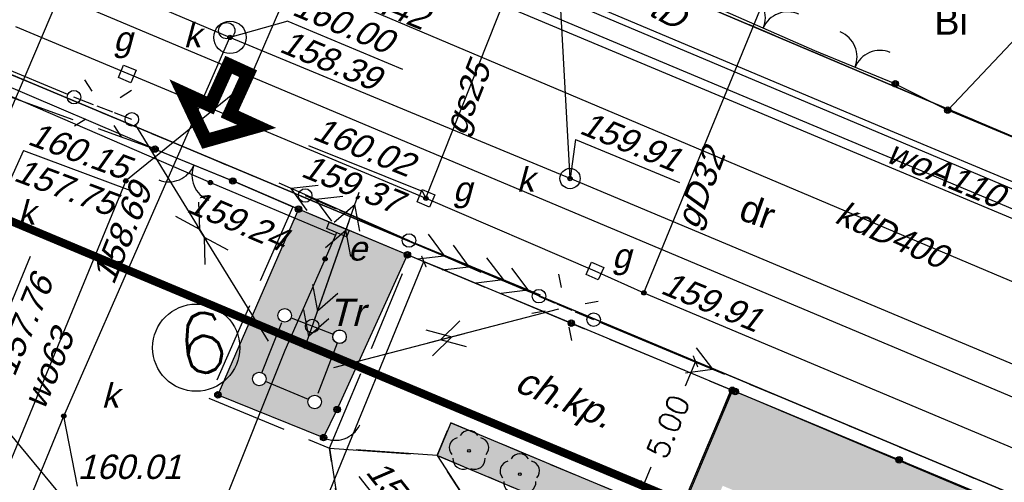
# Model space of a CAD drawing. Header units: inches. Extents: x -32878 to 1350, y -30866 to -1619.
# Tile 21 of 31: x -22961 to -19317, y -11612 to -9902. Entities that reach past the tile are written whole.
import ezdxf

# ---------------------------------------------------------------- set-up
doc = ezdxf.new("R2010")
doc.units = ezdxf.units.IN
doc.header["$MEASUREMENT"] = 0
for name, pattern in [('4001', [0]), ('4002', [2, 1, -1]), ('4003', [3, 2, -1]), ('4004', [4, 3, -1]), ('HIDDEN2', [4.7625, 3.175, -1.5875])]:
    doc.linetypes.add(name, pattern=pattern)
doc.layers.add('area', color=6, linetype='Continuous', plot=False)
for name, color, linetype in [('dim', 40, 'Continuous'), ('DROGI', 135, 'Continuous'), ('DZIALKI', 7, 'Continuous'), ('LINIE_NAPOWIETRZNE', 184, 'Continuous'), ('OGRODZENIA', 9, 'Continuous'), ('ROSLINNOSC', 104, 'Continuous'), ('TEXT', 2, 'Continuous'), ('URZADZENIA_TECHNICZNE', 7, 'Continuous'), ('UZ_ENERGIA', 10, 'Continuous'), ('UZ_GAZ', 54, 'Continuous'), ('UZ_KANALIZACJA', 14, 'Continuous'), ('UZ_TELEKOMUNIKACJA', 30, 'Continuous'), ('UZ_WODA', 140, 'Continuous'), ('UZYTKI', 7, 'Continuous'), ('ZIELEN', 84, 'Continuous')]:
    doc.layers.add(name, color=color, linetype=linetype)
doc.layers.add('sc', color=4, linetype='Continuous', lineweight=30)
doc.styles.add('ROMANS', font='romans')
doc.styles.get("Standard").update_dxf_attribs({"font": 'arial.ttf'})
doc.dimstyles.new('SS', dxfattribs={"dimscale": 0.8, "dimtxt": 100, "dimasz": 40, "dimexe": 30, "dimexo": 200, "dimgap": 50, "dimtad": 1, "dimlfac": 0.01, "dimrnd": 0.01, "dimzin": 4, "dimdsep": 46, "dimtxsty": 'ROMANS', "dimblk": 'ARCHTICK', "dimcen": 50, "dimclrd": 256, "dimclre": 256, "dimclrt": 3, "dimadec": 0, "dimazin": 0, "dimtfac": 1.2, "dimtmove": 2, "dimatfit": 3, "dimldrblk": 'ARCHTICK', "dimfxl": 1, "dimtolj": 1, "dimarcsym": 0})

# ---------------------------------------------------------------- blocks, each defined once
blk = doc.blocks.new('_ArchTick')
at = {"color": 0, "linetype": 'ByBlock', "const_width": 0.15}
blk.add_lwpolyline([(-0.5, -0.5), (0.5, 0.5)], dxfattribs=at)
blk = doc.blocks.new('*D58')
at = {"layer": 'Defpoints', "color": 0, "transparency": 16777216}
for p in [(-20400.4, -11189.7), (-20652.9, -11626), (-20593.4, -11650.9)]:
    blk.add_point(p, dxfattribs=at)
at = {"layer": 'dim', "lineweight": -2, "transparency": 16777216}
for p, q in [((-20547.9, -11127.9), (-20482, -11155.5)), ((-20459.8, -11164.8), (-20498.3, -11256.6)), ((-20652.9, -11626), (-20623.3, -11555.3)), ((-20741, -11589.1), (-20675, -11616.7))]:
    blk.add_line(p, q, dxfattribs=at)
at = {"layer": 'dim', "lineweight": -2, "transparency": 16777216, "xscale": 32, "yscale": 32, "zscale": 32}
for p, rotation in [((-20459.8, -11164.8), 67.28288917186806), ((-20652.9, -11626), 247.2828891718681)]:
    blk.add_blockref('_ArchTick', p, dxfattribs=dict(at, rotation=rotation))
at = {"layer": 'dim', "color": 3, "transparency": 16777216, "insert": (-20560.8, -11406), "char_height": 80, "attachment_point": 5, "rotation": 67.2829, "style": 'ROMANS'}
blk.add_mtext('\\A1;5.00', dxfattribs=at)
blk = doc.blocks.new('*D69')
at = {"layer": 'Defpoints', "color": 0, "transparency": 16777216}
for p in [(-21526.1, -10770.9), (-21465, -10796), (-22299.4, -13078.6)]:
    blk.add_point(p, dxfattribs=at)
at = {"layer": 'dim', "lineweight": -2, "transparency": 16777216}
for p, q in [((-22387.5, -13042.5), (-21465, -10796)), ((-21378.1, -10831.7), (-21442.8, -10805.1)), ((-22447.4, -13017.9), (-22409.7, -13033.3))]:
    blk.add_line(p, q, dxfattribs=at)
at = {"layer": 'dim', "lineweight": -2, "transparency": 16777216, "xscale": 32, "yscale": 32, "zscale": 32}
for p, rotation in [((-21465, -10796), 67.67408806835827), ((-22387.5, -13042.5), 247.6740880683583)]:
    blk.add_blockref('_ArchTick', p, dxfattribs=dict(at, rotation=rotation))
at = {"layer": 'dim', "color": 3, "transparency": 16777216, "insert": (-22168.7, -12215.4), "char_height": 80, "attachment_point": 5, "rotation": 67.6741, "style": 'ROMANS'}
blk.add_mtext('\\A1;24.28', dxfattribs=at)
blk = doc.blocks.new('1700')
at = {"layer": 'URZADZENIA_TECHNICZNE', "color": 7, "linetype": 'Continuous'}
blk.add_circle((0, 0), 0.5, dxfattribs=at)
blk = doc.blocks.new('1281')
at = {"layer": 'OGRODZENIA', "color": 184, "linetype": 'Continuous'}
for radius in [0.24, 0.16, 0.08]:
    blk.add_circle((0, 0), radius, dxfattribs=at)
blk = doc.blocks.new('2283')
at = {"layer": 'OGRODZENIA', "color": 184, "linetype": 'Continuous'}
blk.add_line((0, 0), (0, 1), dxfattribs=at)
blk = doc.blocks.new('1283')
at = {"layer": 'OGRODZENIA', "color": 184, "linetype": 'Continuous'}
for centre, start, end in [((0, 2), 270, 0), ((0, -2), 0, 90)]:
    blk.add_arc(centre, 2, start, end, dxfattribs=at)
blk = doc.blocks.new('2284')
at = {"layer": 'OGRODZENIA', "color": 184, "linetype": 'Continuous'}
blk.add_line((0, 0), (0, 1), dxfattribs=at)
blk = doc.blocks.new('1284')
at = {"layer": 'OGRODZENIA', "color": 184, "linetype": 'Continuous'}
blk.add_arc((0, 2), 2, 270, 0, dxfattribs=at)
blk = doc.blocks.new('1422')
at = {"layer": 'ROSLINNOSC', "color": 104, "linetype": 'Continuous'}
blk.add_circle((0, 0), 0.1, dxfattribs=at)
for centre, start, end in [((0, 0.75), 30.19, 149.77), ((-0.71, 0.23), 102.5, 221.75), ((0.71, 0.23), 318.3, 77.49), ((-0.44, -0.61), 174.33, 293.45), ((0.44, -0.61), 246.24, 5.74)]:
    blk.add_arc(centre, 0.75, start, end, dxfattribs=at)
blk = doc.blocks.new('1746')
at = {"layer": 'UZ_GAZ', "color": 54, "linetype": 'Continuous'}
for radius in [0.16, 0.08]:
    blk.add_circle((0, 0), radius, dxfattribs=at)
blk = doc.blocks.new('1723')
at = {"layer": 'UZ_KANALIZACJA', "color": 14, "linetype": 'Continuous'}
for radius in [0.16, 0.08]:
    blk.add_circle((0, 0), radius, dxfattribs=at)
blk = doc.blocks.new('1716')
at = {"layer": 'UZ_WODA', "color": 5, "linetype": 'Continuous'}
for radius in [0.16, 0.08]:
    blk.add_circle((0, 0), radius, dxfattribs=at)
blk = doc.blocks.new('1766')
at = {"layer": 'UZ_ENERGIA', "color": 1, "linetype": 'Continuous'}
for radius in [0.16, 0.08]:
    blk.add_circle((0, 0), radius, dxfattribs=at)
blk = doc.blocks.new('1363')
at = {"layer": 'LINIE_NAPOWIETRZNE', "color": 184, "linetype": 'Continuous'}
for p, q in [((0, 1.5), (0, 2.5)), ((-1.5, 0), (-2.5, 0)), ((1.5, 0), (2.5, 0)), ((0, -1.5), (0, -2.5))]:
    blk.add_line(p, q, dxfattribs=at)
blk = doc.blocks.new('2361')
at = {"layer": 'LINIE_NAPOWIETRZNE', "color": 184, "linetype": 'Continuous'}
for p, q in [((0, 0.66), (0, 1)), ((0, 0.33), (0, 0.6)), ((0, 0), (0, 0.3))]:
    blk.add_line(p, q, dxfattribs=at)
blk = doc.blocks.new('1361')
at = {"layer": 'LINIE_NAPOWIETRZNE', "color": 184, "linetype": 'Continuous'}
blk.add_circle((0, 0), 0.5, dxfattribs=at)
blk = doc.blocks.new('1047')
at = {"layer": 'LINIE_NAPOWIETRZNE', "color": 1, "linetype": 'Continuous'}
blk.add_line((0, 0.5), (0, 10.5), dxfattribs=at)
blk = doc.blocks.new('1045')
at = {"layer": 'LINIE_NAPOWIETRZNE', "color": 1, "linetype": 'Continuous'}
for p, q in [((-1, 7.8), (0, 9.53)), ((1, 7.8), (0, 9.53)), ((-1, 5.8), (0, 7.53)), ((1, 5.8), (0, 7.53))]:
    blk.add_line(p, q, dxfattribs=at)
blk = doc.blocks.new('1046')
at = {"layer": 'LINIE_NAPOWIETRZNE', "color": 1, "linetype": 'Continuous'}
for p in [(-1, 7.8), (1, 7.8)]:
    blk.add_line(p, (0, 9.53), dxfattribs=at)
blk = doc.blocks.new('1726')
at = {"layer": 'UZ_KANALIZACJA', "color": 14, "linetype": 'Continuous'}
for radius in [0.16, 0.08]:
    blk.add_circle((0, 0), radius, dxfattribs=at)
blk = doc.blocks.new('nxsd')
at = {"layer": 'DROGI', "color": 8, "linetype": '4001'}
for p, q in [((-8.874, 121.768), (100.092, 76.131)), ((69.328, 82.365), (-7.891, 114.842))]:
    blk.add_line(p, q, dxfattribs=at)
at = {"layer": 'DROGI', "color": 8, "linetype": '4004'}
for p, q in [((19.83, 90.67), (22.809, 97.779)), ((22.809, 97.779), (34.698, 92.826)), ((34.698, 92.826), (32.7, 88.11)), ((24.32, 91.61), (23.81, 90.4)), ((32.7, 88.11), (24.32, 91.61)), ((23.81, 90.4), (19.83, 90.67)), ((25.841, 87.295), (23.81, 90.4)), ((23.81, 90.4), (32.17, 86.88))]:
    blk.add_line(p, q, dxfattribs=at)
for points in [[(19.83, 90.67, 0), (23.81, 90.4, 0), (25.841, 87.295, 0), (22.125, 85.616, 0), (20.949, 82.783, 0), (20.764, 82.337, 0), (19.568, 79.51, 0), (19.734, 79.44, 0), (21.142, 78.844, 0), (17.48, 70.19, 0), (16.655, 67.88, 0)], [(14.855, 67.832, 0), (17.103, 73.377, 0), (15.805, 74.656, 0), (11.82, 76.09, 0), (11.014, 78.026, 0), (11.259, 78.694, 0), (-0.823, 83.099, 0), (7.503, 103.844, 0), (13.37, 101.73, 0), (16.25, 100.55, 0), (18.47, 99.6, 0), (15.36, 92.52, 0), (19.83, 90.67, 0), (20.508, 86.228, 0), (18.851, 88.726, 0), (14.423, 77.706, 0), (16.584, 76.922, 0), (20.508, 86.228, 0), (19.83, 90.67, 0)]]:
    blk.add_polyline3d(points, dxfattribs=at)
at = {"layer": 'DZIALKI', "color": 7, "linetype": '4001'}
for p, q in [((28.93, 109.05), (73.12, 90.32)), ((73.12, 90.32), (28.93, 109.05)), ((5.86, 105.4), (89.89, 70.22)), ((89.89, 70.22), (5.86, 105.4))]:
    blk.add_line(p, q, dxfattribs=at)
at = {"layer": 'LINIE_NAPOWIETRZNE', "color": 184, "linetype": '4003'}
for p, q in [((18.403, 95.489), (19.967, 94.881)), ((17.323, 93.462), (18.077, 95.348)), ((20.111, 94.556), (19.369, 92.614)), ((19.049, 92.476), (17.461, 93.134))]:
    blk.add_line(p, q, dxfattribs=at)
at = {"layer": 'OGRODZENIA', "color": 184, "linetype": '4001'}
for p, q in [((42.708, 103.172), (45.27, 105.87)), ((13.37, 101.73), (5.644, 105.018)), ((40.769, 104.147), (42.708, 103.172)), ((18.68, 99.51), (16.25, 100.55)), ((18.68, 99.51), (15.7, 92.64)), ((22.71, 97.82), (18.68, 99.51)), ((20.11, 92.1), (22.71, 97.82)), ((46.982, 87.71), (22.71, 97.82)), ((15.7, 92.64), (19.61, 91.06)), ((34.738, 92.81), (32.06, 86.46))]:
    blk.add_line(p, q, dxfattribs=at)
at = {"layer": 'ROSLINNOSC', "color": 104, "linetype": '4002'}
for points in [[(34.698, 92.826, 0), (46.982, 87.71, 0)], [(51.2, 78.93, 0), (32.17, 86.88, 0), (32.7, 88.11, 0), (34.698, 92.826, 0)], [(32.7, 88.11, 0), (32.17, 86.88, 0), (23.81, 90.4, 0), (24.32, 91.61, 0), (32.7, 88.11, 0)]]:
    blk.add_polyline3d(points, dxfattribs=at)
at = {"layer": 'UZ_ENERGIA', "color": 1, "linetype": '4001'}
for p, q in [((7.568, 103.881), (15.422, 100.49)), ((15.422, 100.49), (20.051, 98.549)), ((20.051, 98.549), (19.666, 97.667)), ((20.092, 98.644), (20.051, 98.549)), ((19.666, 97.667), (18.18, 94.28)), ((18.18, 94.28), (15.34, 87.22))]:
    blk.add_line(p, q, dxfattribs=at)
blk.add_polyline3d([(20.554, 98.722, 0), (20.457, 98.491, 0), (19.723, 98.799, 0), (19.82, 99.03, 0), (20.554, 98.722, 0)], dxfattribs=at)
at = {"layer": 'UZ_GAZ', "color": 54, "linetype": '4001'}
for p, q in [((23.395, 99.91), (27.391, 109.999)), ((31.467, 96.415), (36.719, 109.204)), ((8.207, 106.265), (23.395, 99.91)), ((23.395, 99.91), (29.651, 97.222)), ((29.651, 97.222), (31.467, 96.415)), ((31.467, 96.415), (46.673, 90.029))]:
    blk.add_line(p, q, dxfattribs=at)
at = {"layer": 'UZ_GAZ', "color": 54, "linetype": 'Continuous'}
for p, q in [((19.055, 101.867, 160.021), (23.253, 100.173, 160.021)), ((23.253, 100.173), (23.395, 99.91))]:
    blk.add_line(p, q, dxfattribs=at)
for points, elevation in [([(12.014, 104.373), (12.203, 104.836), (12.666, 104.647), (12.477, 104.184), (12.014, 104.373)], 160.086), ([(23.529, 99.583), (23.068, 99.776), (23.261, 100.237), (23.722, 100.044), (23.529, 99.583)], 159.471), ([(29.981, 97.348), (29.777, 96.892), (29.321, 97.096), (29.525, 97.552), (29.981, 97.348)], 160.581)]:
    blk.add_lwpolyline(points, dxfattribs=dict(at, elevation=elevation))
at = {"layer": 'UZ_KANALIZACJA', "color": 14, "linetype": '4001'}
for p, q in [((28.73, 100.64, 159.911), (27.43, 124.84, 160.221)), ((16.144, 105.86), (-8.56, 116.272)), ((58.63, 91.11), (11.387, 111.076)), ((11.153, 110.525), (7.705, 102.421)), ((9.994, 91.859), (16.144, 105.86)), ((28.73, 100.64), (16.144, 105.86)), ((66.354, 84.869, 159.544), (28.73, 100.64, 159.911)), ((5.91, 93.71), (16.777, 80.602)), ((-8.66, 46.4), (9.994, 91.859))]:
    blk.add_line(p, q, dxfattribs=at)
at = {"layer": 'UZ_KANALIZACJA', "color": 14, "linetype": 'Continuous'}
for p, q in [((18.291, 106.463), (16.144, 105.86)), ((18.291, 106.463), (22.53, 104.691)), ((28.93, 102.079), (28.73, 100.64)), ((28.93, 102.079, 159.911), (32.781, 100.491, 159.911)), ((8.505, 101.675), (8, 100.55)), ((8.505, 101.675, 160.151), (12.438, 100.206, 160.151)), ((7.034, 93.598, 160.081), (8.765, 97.776, 160.081)), ((10.504, 89.263), (9.994, 91.859)), ((20.914, 89.626, 159.981), (23.698, 86.114, 159.981))]:
    blk.add_line(p, q, dxfattribs=at)
for centre, radius in [((16.144, 105.86), 0.6), ((16.024, 106.109), 0.3), ((28.73, 100.64, 160.086), 0.375)]:
    blk.add_circle(centre, radius, dxfattribs=at)
at = {"layer": 'UZ_TELEKOMUNIKACJA', "color": 30, "linetype": '4001'}
for p, q in [((40.737, 102.341), (28.43, 107.526)), ((59.885, 94.322), (40.737, 102.341))]:
    blk.add_line(p, q, dxfattribs=at)
at = {"layer": 'UZ_WODA', "color": 5, "linetype": '4001'}
for p, q in [((30.448, 106.42), (20.078, 110.855)), ((19.45, 110.27), (54.491, 95.593)), ((19.26, 109.85), (16.829, 104.225)), ((52.334, 97.2), (30.448, 106.42)), ((16.829, 104.225), (12.288, 100.552)), ((12.288, 100.552, 158.691), (-7.009, 53.791, 158.381))]:
    blk.add_line(p, q, dxfattribs=at)
at = {"layer": 'UZYTKI', "color": 184, "linetype": '4002'}
for points in [[(39.91, 137.85, 0), (40.14, 137.76, 0), (50.55, 133.41, 0), (62, 128.55, 0), (73.08, 123.86, 0), (84.9, 118.34, 0), (73.12, 90.32, 0), (28.93, 109.05, 0), (38.58, 134.32, 0), (39.91, 137.85, 0)], [(25.74, -4.99, 0), (-2.78, 7.06, 0), (-14.5, -19.88, 0), (-40.63, -9.08, 0), (-29.69, 18.22, 0), (-19.37, 43.95, 0), (-13.97, 57.11, 0), (-4.62, 79.88, 0), (5.86, 105.4, 0), (89.89, 70.22, 0), (63.61, 8.76, 0), (52.9, -16.27, 0), (25.74, -4.99, 0)]]:
    blk.add_polyline3d(points, dxfattribs=at)
at = {"layer": 'LINIE_NAPOWIETRZNE', "color": 1}
for name, p, xscale, yscale, zscale, rotation in [('1047', (10.37, 103.65, 159.979), 0.5, 0.5, 0.5, 67.29407900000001), ('1047', (12.51, 102.83, 159.979), 0.5, 0.5, 0.5, 211.656068), ('1045', (22.771, 98.351), 0.5, 0.5, 0.5, 66.248714), ('1047', (22.771, 98.351), 0.5, 0.5, 0.5, 66.248714), ('1047', (19.186, 95.185, 159.979), 0.5, 0.5, 0.5, 340.662142), ('1046', (12.51, 102.83, 159.979), 0.5, 0.5, 0.5, 211.656068), ('1045', (19.186, 95.185, 159.979), 0.5, 0.5, 0.5, 340.662142), ('1047', (20.628, 99.294), 0.5, 0.5, 0.5, 246.248714), ('1047', (17.702, 94.409, 159.979), 0.5, 0.5, 0.5, 31.65606799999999), ('1047', (20.628, 99.294, 159.979), 0.5, 0.5, 0.5, 160.662142), ('1046', (17.702, 94.409, 159.979), 0.5, 0.5, 0.5, 31.65606799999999), ('1045', (20.628, 99.294), 0.5, 0.5, 0.5, 246.248714), ('1047', (22.771, 98.351), 0.5, 0.5, 0.5, 247.499232), ('1045', (22.771, 98.351), 0.5, 0.5, 0.5, 247.499232), ('1045', (20.628, 99.294, 159.979), 0.5, 0.5, 0.5, 160.662142), ('1047', (28.548, 95.879, 159.979), 0.5, 0.5, 0.5, 104.598098), ('1046', (19.74, 93.585, 159.979), 0.5, 0.5, 0.5, 284.598098), ('1046', (28.548, 95.879, 159.979), 0.5, 0.5, 0.5, 104.598098), ('1047', (29.602, 95.423, 159.979), 0.4999999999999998, 0.4999999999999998, 0.4999999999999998, 247.370476), ('1047', (19.74, 93.585, 159.979), 0.5, 0.5, 0.5, 284.598098), ('1046', (29.602, 95.423, 159.979), 0.4999999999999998, 0.4999999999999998, 0.4999999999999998, 247.370476)]:
    blk.add_blockref(name, p, dxfattribs=dict(at, xscale=xscale, yscale=yscale, zscale=zscale, rotation=rotation))
at = {"layer": 'LINIE_NAPOWIETRZNE', "color": 184}
for p, xscale, yscale, zscale, rotation in [((11.444, 103.239, 165.859), 0.5, 0.5, 0.5, 212.258958), ((28.548, 95.879), 0.4999999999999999, 0.4999999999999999, 0.4999999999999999, 190.687709)]:
    blk.add_blockref('1363', p, dxfattribs=dict(at, xscale=xscale, yscale=yscale, zscale=zscale, rotation=rotation))
at = {"layer": 'LINIE_NAPOWIETRZNE', "color": 184, "xscale": 0.5, "yscale": 0.5, "zscale": 0.5}
for p in [(10.37, 103.65), (12.51, 102.83), (18.926, 100.015, 159.979), (22.771, 98.351, 159.979), (27.579, 96.289, 160.016), (18.17, 95.58), (18.17, 95.58), (29.602, 95.423, 160.016), (20.2, 94.79), (20.2, 94.79), (17.23, 93.23), (17.23, 93.23), (19.28, 92.38), (19.28, 92.38)]:
    blk.add_blockref('1361', p, dxfattribs=at)
at = {"layer": 'LINIE_NAPOWIETRZNE', "color": 184, "xscale": 0.5}
for p, yscale, rotation in [((12.51, 102.83), 2.291724, 69.03428799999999), ((18.926, 100.015, 159.979), 4.189621, 246.598495), ((27.579, 96.289, 160.016), 2.200565, 246.8253409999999)]:
    blk.add_blockref('2361', p, dxfattribs=dict(at, yscale=yscale, rotation=rotation))
at = {"layer": 'OGRODZENIA', "color": 184}
for name, p, xscale, yscale, zscale, rotation in [('1283', (35.876, 106.206), 0.4999999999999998, 0.4999999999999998, 0.4999999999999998, 66.29827400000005), ('1283', (39.278, 104.757), 0.5, 0.5, 0.5, 67.739759), ('1283', (14.81, 101.14), 0.5, 0.5, 0.5, 247.719997), ('1284', (19.61, 91.06), 0.5, 0.5, 0.5, 334.323184)]:
    blk.add_blockref(name, p, dxfattribs=dict(at, xscale=xscale, yscale=yscale, zscale=zscale, rotation=rotation))
for name, p, xscale, yscale, rotation in [('2283', (37.786, 105.368), 0.4999999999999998, 4.171898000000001, 66.29827400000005), ('2283', (40.769, 104.147), 0.5, 3.223217, 67.739759), ('2283', (49.047, 100.507), 0.5, 6.87642, 67.19746700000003), ('2283', (13.37, 101.73), 0.5, 3.112362, 247.719997), ('2284', (19.61, 91.06), 0.5, 1.15395, 334.323184)]:
    blk.add_blockref(name, p, dxfattribs=dict(at, xscale=xscale, yscale=yscale, rotation=rotation))
at = {"layer": 'OGRODZENIA', "color": 184, "xscale": 0.5, "yscale": 0.5, "zscale": 0.5}
for p in [(40.769, 104.147), (42.708, 103.172), (42.708, 103.172), (13.37, 101.73), (16.25, 100.55), (18.68, 99.51), (18.68, 99.51), (18.68, 99.51), (22.71, 97.82), (22.71, 97.82), (22.71, 97.82), (28.778, 95.293), (34.738, 92.81), (15.7, 92.64), (15.7, 92.64), (34.846, 92.765), (20.11, 92.1), (19.61, 91.06), (40.914, 90.237)]:
    blk.add_blockref('1281', p, dxfattribs=at)
at = {"layer": 'ROSLINNOSC', "color": 104, "xscale": 0.5, "yscale": 0.5, "zscale": 0.5}
for p in [(24.99, 90.57, 160.581), (26.87, 89.71, 160.581)]:
    blk.add_blockref('1422', p, dxfattribs=at)
at = {"layer": 'URZADZENIA_TECHNICZNE', "color": 7, "xscale": 0.5, "yscale": 0.5, "zscale": 0.5}
blk.add_blockref('1700', (19.186, 95.185), dxfattribs=at)
at = {"layer": 'UZ_ENERGIA', "color": 1, "xscale": 0.5, "yscale": 0.5, "zscale": 0.5}
for p in [(15.422, 100.49, 160.086), (19.666, 97.667, 159.471)]:
    blk.add_blockref('1766', p, dxfattribs=at)
at = {"layer": 'UZ_GAZ', "color": 54, "xscale": 0.5, "yscale": 0.5, "zscale": 0.5, "rotation": 247.220299}
blk.add_blockref('1746', (23.395, 99.91, 160.021), dxfattribs=at)
at = {"layer": 'UZ_GAZ', "color": 54, "xscale": 0.5, "yscale": 0.5, "zscale": 0.5}
blk.add_blockref('1746', (31.467, 96.415, 160.581), dxfattribs=at)
at = {"layer": 'UZ_KANALIZACJA', "color": 14, "xscale": 0.5, "yscale": 0.5, "zscale": 0.5}
for name, p in [('1726', (16.144, 105.86)), ('1726', (28.73, 100.64, 159.911)), ('1723', (9.994, 91.859)), ('1726', (9.994, 91.859))]:
    blk.add_blockref(name, p, dxfattribs=at)
at = {"layer": 'UZ_WODA', "color": 5, "xscale": 0.5, "yscale": 0.5, "zscale": 0.5}
blk.add_blockref('1716', (12.288, 100.552, 158.691), dxfattribs=at)
at = {"layer": 'DROGI', "color": 8, "oblique": 15}
blk.add_text('ch.kp.', height=1, rotation=337.2257, dxfattribs=at).set_placement((26.615, 92.812))
at = {"layer": 'URZADZENIA_TECHNICZNE', "color": 7, "oblique": 15}
blk.add_text('Tr', height=1, dxfattribs=at).set_placement((19.79, 95.194))
at = {"layer": 'UZ_ENERGIA', "color": 1, "oblique": 15}
for s, rotation, p in [('159.24', 336.9032, (14.491, 99.429, 160.086)), ('e', 359.97, (20.503, 97.607))]:
    blk.add_text(s, height=0.9, rotation=rotation, dxfattribs=at).set_placement(p)
at = {"layer": 'UZ_GAZ', "color": 54, "oblique": 15}
for s, rotation, p in [('g', 359.97, (11.82, 105.356, 160.086)), ('gs25', 68.3927, (24.824, 102.186)), ('160.02', 338.0304, (19.156, 102.117)), ('159.37', 338.0304, (18.726, 100.738)), ('gD32', 69.15, (33.434, 98.722)), ('g', 359.97, (24.387, 99.805, 159.471)), ('g', 359.97, (30.278, 97.332, 160.581)), ('159.91', 337.44, (32.037, 96.415, 160.581))]:
    blk.add_text(s, height=0.9, rotation=rotation, dxfattribs=at).set_placement(p)
at = {"layer": 'UZ_KANALIZACJA', "color": 14, "oblique": 15}
for s, rotation, p in [('160.00', 337.3182, (18.395, 106.712)), ('k', 359.97, (14.425, 105.493)), ('158.39', 337.3182, (17.928, 105.347)), ('159.91', 337.5878, (29.033, 102.329)), ('160.15', 339.5222, (8.612, 101.923)), ('157.75', 339.5222, (8.096, 100.579)), ('k', 359.97, (26.754, 100.161, 160.086)), ('k', 359.97, (8.284, 98.932, 160.081)), ('kdD400', 336.04, (38.474, 99.034)), ('157.76', 67.4964, (8.166, 93.274)), ('k', 359.97, (11.388, 92.169)), ('160.01', 359.97, (10.504, 89.533)), ('159.98', 308.3982, (21.136, 89.781))]:
    blk.add_text(s, height=0.9, rotation=rotation, dxfattribs=at).set_placement(p)
at = {"layer": 'UZ_TELEKOMUNIKACJA', "color": 30, "oblique": 15}
blk.add_text('tD', height=0.9, rotation=331.7, dxfattribs=at).set_placement((31.593, 106.708))
at = {"layer": 'UZ_WODA', "color": 5, "oblique": 15}
for s, rotation, p in [('158.42', 337.9021, (19.688, 107.564)), ('woA110', 337.1483, (40.367, 101.279)), ('158.69', 67.8268, (11.837, 96.67, 158.691)), ('wo63', 67.5754, (9.263, 92.044))]:
    blk.add_text(s, height=0.9, rotation=rotation, dxfattribs=at).set_placement(p)
at = {"layer": 'UZYTKI', "color": 184}
blk.add_text('Bi', height=1, dxfattribs=at).set_placement((42.215, 105.962))
blk.add_text('dr', height=1, rotation=340.3462, dxfattribs=at).set_placement((34.922, 99.146))

msp = doc.modelspace()

# ---------------------------------------------------------------- hatches: boundary and pattern name
at = {"layer": 'ZIELEN', "transparency": 33554483}
h = msp.add_hatch(color=256, dxfattribs=at)
h.dxf.hatch_style = 1
edge = h.paths.add_edge_path(flags=16)
edge.add_arc((-21869.089, -11314.918), 24.995, 0, 360)
edge = h.paths.add_edge_path(flags=16)
edge.add_arc((-22074.089, -11229.918), 24.995, 0, 360)
edge = h.paths.add_edge_path(flags=16)
edge.add_arc((-21980.089, -10994.918), 24.995, 0, 360)
edge = h.paths.add_edge_path(flags=16)
edge.add_arc((-21777.089, -11073.918), 25.035, 0, 360)
h.paths.add_polyline_path([(-21929.089, -10601.918), (-22227.089, -11288.918), (-21836.089, -11446.918), (-21786.089, -11342.918), (-21526.089, -10770.918), (-21741.613, -10680.537), (-21815.02, -10649.753)])
h.paths.add_polyline_path([(-21212.989, -11823.418), (-21584.589, -11991.318), (-21702.189, -12274.618), (-21564.089, -12329.918), (-21558.74, -12317.063), (-18615.089, -13541.918), (-18600.089, -13504.918), (-18476.033, -13559.762), (-18488.089, -13592.918), (-18384.368, -13635.126), (-18147.874, -13103.014)])
h.paths.add_polyline_path([(-20356.789, -14863.618), (-20446.532, -15081.629), (-22309.089, -14314.918), (-22265.689, -14215.318), (-22119.189, -14138.318)], flags=17)
h.paths.add_polyline_path([(-22799.346, -16699.365), (-22850.089, -16677.918), (-22888.089, -16766.918), (-23196.089, -15970.918), (-20704.089, -16992.918), (-20916.389, -17495.214), (-20962.141, -17475.66), (-20866.089, -17250.918), (-22706.089, -16475.918)], flags=17)
h.paths.add_polyline_path([(-17300.089, -13607.918), (-17354.089, -13738.918), (-17264.089, -13759.918), (-17205.089, -13726.918), (-17214.089, -13671.918)], flags=17)
h.paths.add_polyline_path([(-19738.984, -12497.665), (-19372.089, -12649.918), (-19525.089, -13015.918), (-19892.089, -12864.918)], flags=16)
h.paths.add_polyline_path([(-17261.089, -13989.918), (-15809.089, -13816.918), (-15747.089, -13858.918), (-15976.089, -14394.918), (-16196.489, -14437.918), (-16682.53, -14233.384)], flags=17)
h.paths.add_polyline_path([(-16146.089, -13694.918), (-16958.089, -13801.918), (-16953.089, -13674.918), (-16880.089, -13530.918), (-16726.089, -13411.918), (-16567.089, -13372.918), (-16409.089, -13388.918), (-16264.089, -13474.918), (-16187.089, -13581.918)])
h.paths.add_polyline_path([(-16908.101, -12690.845), (-17215.089, -13406.918), (-17147.089, -13435.918), (-17065.089, -13453.918), (-16989.089, -13438.918), (-16931.089, -13394.918), (-16873.089, -13346.918), (-16782.089, -13295.918), (-16824.089, -13204.918), (-16709.089, -13164.918), (-16593.089, -13145.918), (-16579.089, -13244.918), (-16468.089, -13246.918), (-16354.089, -13271.918), (-16323.089, -13176.918), (-16205.573, -13234.68), (-16104.089, -13310.918), (-16177.089, -13381.918), (-16078.089, -13494.918), (-16003.089, -13564.918), (-15905.089, -13614.918), (-15799.089, -13623.918), (-15707.089, -13601.918), (-15618.249, -13558.995), (-15517.089, -13345.918), (-15356.089, -13344.918), (-16064.089, -13050.918), (-16089.089, -13110.918), (-16296.089, -13021.918), (-16271.089, -12964.918)])
h.paths.add_polyline_path([(-18937.389, -18454.218), (-19010.889, -18648.518), (-17385.489, -19340.418), (-18548.089, -22122.718), (-24424.553, -19647.512), (-24332.057, -20039.218), (-25363.089, -22492.918), (-25247.089, -22540.918), (-24075.089, -19846.918), (-18507.089, -22179.918), (-14808.089, -13530.918), (-14979.089, -13507.918), (-15071.33, -13723.334), (-15241.926, -14121.738), (-15879.889, -15611.618), (-17376.089, -19105.918)])
h.paths.add_polyline_path([(-18159.089, -16112.918), (-19031.289, -18213.118), (-18921.489, -18258.818), (-18273.089, -16738.918), (-17628.089, -17007.918), (-17517.089, -17037.918), (-17401.089, -17041.918), (-17280.089, -17016.918), (-17161.089, -16958.918), (-17041.089, -16844.918), (-16979.089, -16732.918), (-17386.089, -16553.918), (-17008.089, -15674.918), (-16997.589, -15642.418), (-17834.089, -15293.918)], flags=17)
h.paths.add_polyline_path([(-24956.089, -18407.918), (-24908.089, -18278.918), (-24675.089, -18367.918), (-24445.089, -18464.918), (-24494.089, -18594.918), (-24724.089, -18496.918)], flags=16)
h.paths.add_polyline_path([(-23336.089, -16061.918), (-23994.089, -16540.918), (-24634.789, -18152.118), (-24989.889, -18009.718), (-25241.889, -18641.718), (-24430.789, -18968.718), (-23299.689, -16196.418)], flags=17)
h.paths.add_polyline_path([(-20327.289, -11270.318), (-20527.089, -11741.918), (-21365.089, -11391.918), (-21416.044, -11512.937), (-18677.089, -12659.918), (-18615.089, -12518.918), (-18708.089, -12478.918), (-18669.089, -12386.918), (-18806.089, -12327.918), (-18825.089, -12372.918), (-20214.089, -11792.918), (-20251.089, -11885.918), (-20436.089, -11808.918), (-20359.089, -11624.918), (-20175.089, -11701.918), (-20194.089, -11746.918), (-18852.085, -12308.909), (-18832.089, -12262.918), (-18648.089, -12339.918), (-18609.089, -12248.918), (-18378.089, -12347.918), (-18417.089, -12438.918), (-18233.089, -12517.918), (-18351.089, -12794.917), (-18397.088, -12775.915), (-18299.089, -12545.918), (-18437.089, -12486.918), (-18477.089, -12577.918), (-18569.089, -12538.918), (-18629.089, -12678.918), (-18397.089, -12775.918), (-18351.089, -12794.918), (-17951.089, -12962.918), (-17701.628, -12364.052), (-18478.989, -12049.818)])
h.paths.add_polyline_path([(-23992.089, -18454.918), (-23936.089, -18476.918), (-24014.089, -18658.918), (-24068.089, -18636.918)], flags=16)
h.paths.add_polyline_path([(-23475.089, -17184.918), (-23420.089, -17206.918), (-23494.089, -17388.918), (-23549.027, -17368.94)], flags=16)
h.paths.add_polyline_path([(-23754.089, -18025.918), (-23807.089, -18004.918), (-23734.089, -17819.918), (-23678.089, -17840.918)], flags=16)
h.paths.add_polyline_path([(-23296.989, -16741.918), (-24225.089, -18998.518), (-24013.303, -19079.212), (-23108.889, -16920.818), (-22984.489, -16973.418), (-23028.089, -16855.218)], flags=17)
h.paths.add_polyline_path([(-22049.089, -13533.918), (-22131.589, -13764.918), (-22110.189, -13856.018), (-20267.189, -14648.218), (-20136.289, -14333.418)], flags=17)
h.paths.add_polyline_path([(-22615.089, -12943.918), (-22695.689, -12750.318), (-22671.189, -12683.518), (-23879.389, -12243.018), (-23032.594, -10136.273), (-23227.655, -10053.26), (-25194.089, -14841.918), (-25734.089, -16157.918), (-26766.089, -18730.918), (-27860.089, -21460.918), (-27570.06, -21580.792), (-25551.089, -22415.918), (-24546.796, -20081.46), (-24678.889, -19542.818), (-25774.989, -22282.618), (-27563.377, -21564.082), (-26362.889, -18562.418), (-26208.089, -18197.918), (-25766.089, -18368.918), (-24813.089, -16013.918), (-24037.089, -16312.918), (-23135.783, -15655.637), (-23339.484, -15572.561), (-23016.835, -14788.306), (-22777.222, -14886.792), (-22760.089, -14844.918), (-22805.089, -14749.918), (-23047.954, -14663.345), (-23215.819, -14603.506), (-23547.089, -14473.918), (-23734.089, -14988.918), (-23873.964, -14937.576), (-24030.089, -15362.918), (-24884.19, -15051.881), (-23969.089, -12507.918), (-22783.089, -12930.918), (-23190.089, -14069.918), (-23378.089, -14003.918), (-23491.151, -14325.972), (-23159.889, -14445.418), (-22952.489, -14525.168), (-22745.089, -14604.918), (-22641.089, -14570.918), (-22636.479, -14559.734), (-22880.775, -14459.031), (-22557.675, -13675.015), (-22313.946, -13775.45), (-22224.795, -13559.317), (-22469.197, -13458.571), (-22302.753, -13056.312)])
h.paths.add_polyline_path([(-22138.689, -12860.718), (-21746.289, -11930.118), (-21911.989, -11680.318), (-22354.789, -12782.318)])

# ---------------------------------------------------------------- linework, layer by layer
at = {"color": 1, "linetype": 'HIDDEN2', "ltscale": 50, "const_width": 30}
msp.add_lwpolyline([(-23401.031, -10475.448), (-15004.708, -13990.652)], dxfattribs=at)
at = {"layer": 'dim', "color": 10, "const_width": 3.172}
msp.add_lwpolyline([(-23211.089, -10012.918), (-24259.089, -12564.918), (-25194.089, -14841.918), (-25734.089, -16157.918), (-26766.089, -18730.918), (-27860.089, -21460.918), (-25247.089, -22540.918), (-24075.089, -19846.918), (-18507.089, -22179.918), (-14808.089, -13530.918)], close=True, dxfattribs=at)
at = {"layer": 'sc', "const_width": 50}
msp.add_lwpolyline([(-22354.871, -10173.194), (-22255.644, -10218.65), (-22187.595, -10068.179), (-22115.516, -10101.11), (-22183.757, -10250.476), (-22084.026, -10296.04), (-22271.649, -10349.164)], close=True, dxfattribs=at)
at = {"layer": 'TEXT', "color": 4, "linetype": 'Continuous'}
msp.add_circle((-22307.744, -11114.301), 161.262, dxfattribs=at)
at = {"layer": 'ZIELEN'}
msp.add_lwpolyline([(-21929.089, -10601.918), (-22227.089, -11288.918), (-21836.089, -11446.918), (-21786.089, -11342.918), (-21526.089, -10770.918), (-21741.613, -10680.537), (-21815.02, -10649.753)], close=True, dxfattribs=at)
msp.add_lwpolyline([(-18478.989, -12049.818), (-20327.289, -11270.318), (-20527.089, -11741.918), (-21365.089, -11391.918), (-21416.044, -11512.937), (-18677.089, -12659.918)], dxfattribs=at)
for centre, radius in [((-21980.089, -10994.918), 24.995), ((-21777.089, -11073.918), 25.035), ((-22074.089, -11229.918), 24.995), ((-21869.089, -11314.918), 24.995)]:
    msp.add_circle(centre, radius, dxfattribs=at)

# ---------------------------------------------------------------- block references
at = {"layer": 'area', "xscale": 100, "yscale": 100, "zscale": 100}
msp.add_blockref('nxsd', (-23797.089, -20552.918), dxfattribs=at)

# ---------------------------------------------------------------- texts
at = {"layer": 'TEXT', "color": 4, "linetype": 'Continuous', "insert": (-22390.378, -10996.609), "char_height": 221.981, "attachment_point": 1, "rotation": 5.925115, "style": 'ROMANS'}
msp.add_mtext_dynamic_manual_height_columns('6', width=58.77676, gutter_width=5, heights=[0], dxfattribs=at)

# ---------------------------------------------------------------- dimensions: what is measured, and where the dimension line sits
at = {"layer": 'dim'}
for base, p1, p2, angle, picture, middle, dimtype in [((-21464.963, -10796.02), (-22299.355, -13078.642), (-21526.089, -10770.918), 67.674088, '*D69', (-22168.713, -12215.387), 160), ((-20652.911, -11625.975), (-20400.356, -11189.659), (-20593.447, -11650.871), 247.282889, '*D58', (-20560.805, -11405.973), 161)]:
    dim = msp.add_linear_dim(base=base, p1=p1, p2=p2, angle=angle, dimstyle='SS', dxfattribs=at)
    dim.commit()
    dim.dimension.update_dxf_attribs({"geometry": picture, "text_midpoint": middle, "dimtype": dimtype})

doc.saveas('drawing.dxf')
